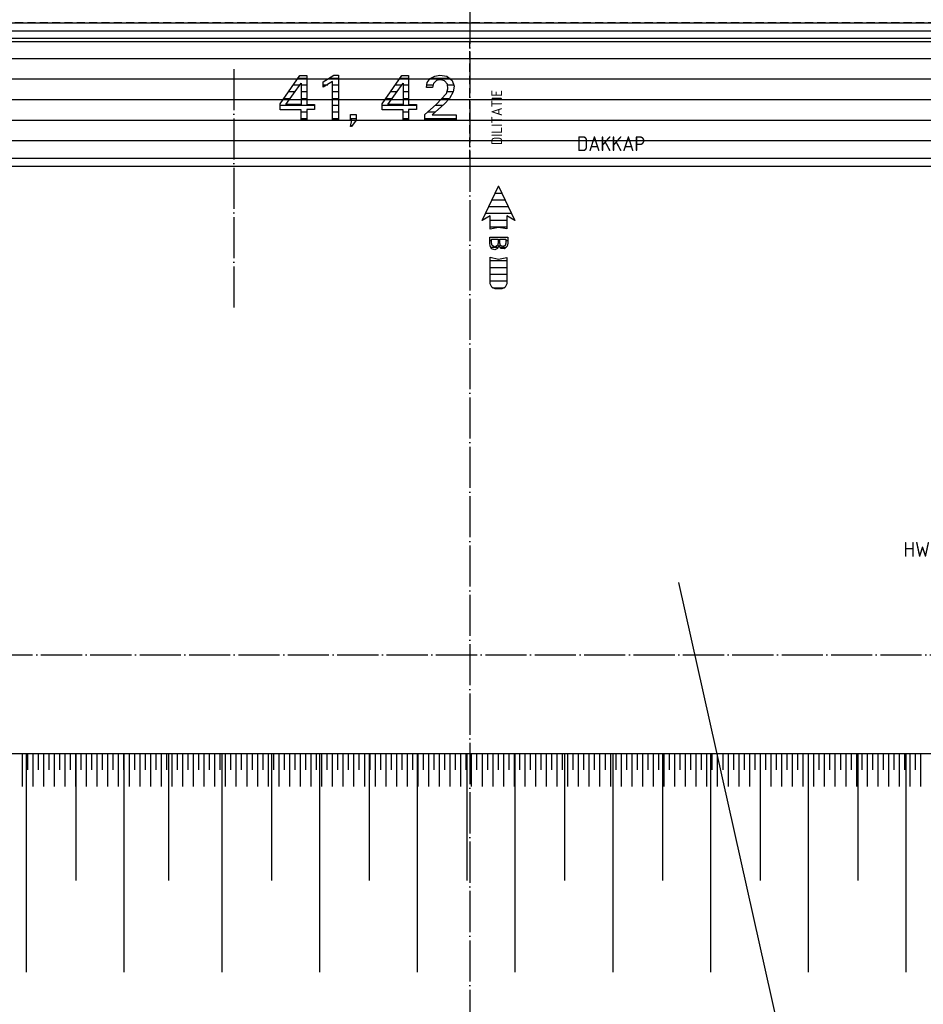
# Model space of a CAD drawing. Extents: x -20500 to 18806, y -14250 to 12231.
# Tile 8 of 16: x -8025 to -2534, y -562 to 5425. Entities that reach past the tile are written whole.
import ezdxf

# ---------------------------------------------------------------- set-up
doc = ezdxf.new("R2010")
doc.units = 0
doc.header["$MEASUREMENT"] = 0
for name, pattern in [('DASHDOT', [300, 250, -25, 0, -25]), ('DASHED', [75, 50, -25]), ('DOT', [50, 0, -50])]:
    doc.linetypes.add(name, pattern=pattern)
for name, color, linetype in [('LAYER01', 7, 'CONTINUOUS'), ('LAYER05', 7, 'CONTINUOUS'), ('LAYER107', 2, 'DOT'), ('LAYER11', 3, 'CONTINUOUS'), ('LAYER28', 1, 'CONTINUOUS')]:
    doc.layers.add(name, color=color, linetype=linetype)
doc.styles.get("Standard").update_dxf_attribs({"font": 'isocp.shx'})

msp = doc.modelspace()

# ---------------------------------------------------------------- linework, layer by layer
at = {"layer": 'LAYER01', "color": 1, "linetype": 'DASHDOT'}
for p, q in [((-5288.6238, 11830.5153), (-5288.6238, -2272.4846)), ((-20500, 1562.51575), (9098.0629, 1562.51575))]:
    msp.add_line(p, q, dxfattribs=at)
at = {"layer": 'LAYER01', "color": 5, "linetype": 'DASHED'}
msp.add_line((9771.75065, 5405.51605), (-19243.37465, 5405.51605), dxfattribs=at)
at = {"layer": 'LAYER01', "color": 5, "linetype": 'Continuous'}
for p, q in [((5933.3744, 5355.5149), (-16511.62415, 5355.5149)), ((5933.3744, 5187.516), (-16511.62415, 5187.516)), ((5933.3744, 5062.5145), (-16511.62415, 5062.5145)), ((5933.3744, 4937.5145), (-16511.62415, 4937.5145)), ((5933.3744, 4812.5145), (-16511.62415, 4812.5145)), ((5933.3744, 4687.5149), (-16511.62415, 4687.5149)), ((-5168.3754, 4066.2964), (-5168.3754, 4102.9068)), ((-5168.3754, 4102.9068), (-5106.8741, 4102.9068)), ((-5157.1251, 4065.1085), (-5157.1251, 4089.25055)), ((-5157.1251, 4089.25055), (-5137.12465, 4089.25055)), ((-5137.12465, 4089.25055), (-5118.12475, 4089.25055)), ((-5118.12475, 4089.25055), (-5118.12475, 4065.1085)), ((-5106.8741, 4102.9068), (-5059.18845, 4102.9068)), ((-5106.8741, 4066.2964), (-5106.8741, 4089.25055)), ((-5106.8741, 4089.25055), (-5091.4379, 4089.25055)), ((-5091.4379, 4089.25055), (-5070.43685, 4089.25055)), ((-5070.43685, 4089.25055), (-5070.43685, 4066.2964)), ((-5059.18845, 4102.9068), (-5059.18845, 4066.2964)), ((-5166.62405, 4048.4844), (-5168.40365, 4066.24415)), ((-5156.71845, 4031.92255), (-5166.60995, 4048.4684)), ((-5154.1252, 4050.8602), (-5157.09495, 4065.14475)), ((-5138.35485, 4025.9392), (-5156.71845, 4031.92255)), ((-5137.6259, 4041.92885), (-5154.1332, 4050.87015)), ((-5120.6173, 4033.4831), (-5138.35485, 4025.9392)), ((-5121.12465, 4050.8602), (-5137.6259, 4041.92885)), ((-5118.12475, 4065.1085), (-5121.0903, 4050.8602)), ((-5112.1876, 4050.8602), (-5120.6173, 4033.4831)), ((-5099.18135, 4033.8051), (-5112.23565, 4050.8259)), ((-5102.6863, 4051.45185), (-5106.84585, 4066.2945)), ((-5088.34345, 4045.48455), (-5102.72865, 4051.42785)), ((-5077.8057, 4032.03735), (-5099.18135, 4033.8051)), ((-5074.00055, 4051.45185), (-5088.34345, 4045.48455)), ((-5062.1258, 4046.7026), (-5077.8057, 4032.03735)), ((-5070.43685, 4066.2964), (-5073.98835, 4051.466)), ((-5059.18845, 4066.2964), (-5062.146, 4046.7388)), ((-4021.7495, 2002.516), (-3360.74945, -953.48475))]:
    msp.add_line(p, q, dxfattribs=at)
at = {"layer": 'LAYER01', "color": 1, "linetype": 'Continuous'}
for p, q in [((-16511.62415, 5292.51555), (5933.3744, 5292.51555)), ((-1929.1256, 4532.5161), (-8649.1249, 4532.5161)), ((-5215.37475, 4202.50055), (-5115.37435, 4412.51525)), ((-5115.37435, 4412.51525), (-5015.37435, 4202.50055)), ((-5165.3755, 4232.51535), (-5215.37475, 4202.50055)), ((-5165.3755, 4150.45355), (-5165.3755, 4232.51535)), ((-5015.37435, 4202.50055), (-5065.3755, 4232.51535)), ((-5065.3755, 4232.51535), (-5065.3755, 4152.4994)), ((-5115.52965, 4161.45475), (-5165.2832, 4150.45585)), ((-5065.3755, 4152.4994), (-5115.52965, 4161.45475)), ((-5165.3755, 3818.37425), (-5165.3755, 3980.43785)), ((-5165.3755, 3980.43785), (-5115.52965, 3969.3985)), ((-5115.52965, 3969.3985), (-5065.3694, 3978.3558)), ((-5065.3755, 3978.3901), (-5065.3755, 3818.37425)), ((-5156.5876, 3797.16185), (-5165.3736, 3818.37425)), ((-5135.37485, 3788.37585), (-5156.5876, 3797.16185)), ((-5095.3739, 3788.37585), (-5135.37485, 3788.37585)), ((-5074.16155, 3797.16185), (-5095.3739, 3788.37585)), ((-5065.3755, 3818.37425), (-5074.16155, 3797.16185)), ((-7985.2501, 962.51595), (-7985.2501, -367.48465)), ((-7683.24965, 962.51595), (-7683.24965, 190.51495)), ((-7391.24985, 962.51595), (-7391.24985, -367.48465)), ((-7120.75045, 962.51595), (-7120.75045, 190.51495)), ((-6797.2496, 962.51595), (-6797.2496, -367.48465)), ((-6495.24995, 962.51595), (-6495.24995, 190.51495)), ((-6203.24975, 962.51595), (-6203.24975, -367.48465)), ((-5901.2493, 962.51595), (-5901.2493, 190.51495)), ((-5609.2495, 962.51595), (-5609.2495, -367.48465)), ((-5307.24945, 962.51595), (-5307.24945, 190.51495)), ((-5015.24925, 962.51595), (-5015.24925, -367.48465)), ((-4713.2492, 962.51595), (-4713.2492, 190.51495)), ((-4421.2494, 962.51595), (-4421.2494, -367.48465)), ((-4119.24895, 962.51595), (-4119.24895, 190.51495)), ((-3827.24915, 962.51595), (-3827.24915, -367.48465)), ((-3525.251, 962.51595), (-3525.251, 190.51495)), ((-3233.2489, 962.51595), (-3233.2489, -367.48465)), ((-2931.25075, 962.51595), (-2931.25075, 190.51495)), ((-2639.25095, 962.51595), (-2639.25095, -367.48465))]:
    msp.add_line(p, q, dxfattribs=at)
at = {"layer": 'LAYER01', "color": 4, "linetype": 'DASHED'}
msp.add_line((-5288.6238, 4582.51535), (-5288.6238, 5292.51555), dxfattribs=at)
at = {"layer": 'LAYER01', "color": 2, "linetype": 'Continuous'}
for p, q in [((-5113.99725, 4409.6222), (-5116.7515, 4409.6222)), ((-5074.83595, 4327.3796), (-5155.91315, 4327.3796)), ((-5094.41755, 4368.50205), (-5136.3312, 4368.50205)), ((-5055.25625, 4286.2591), (-5175.49285, 4286.2591)), ((-5212.8502, 4204.0165), (-5214.65185, 4204.0165)), ((-5035.67655, 4245.13665), (-5195.07215, 4245.13665)), ((-5065.3755, 4204.0165), (-5165.3755, 4204.0165)), ((-5016.0969, 4204.0165), (-5017.89895, 4204.0165)), ((-5065.3755, 4162.89405), (-5165.3755, 4162.89405)), ((-5157.1251, 4080.65145), (-5168.3754, 4080.65145)), ((-5106.8741, 4080.65145), (-5118.12475, 4080.65145)), ((-5059.18845, 4080.65145), (-5070.43685, 4080.65145)), ((-5115.82755, 4039.53095), (-5163.29805, 4039.53095)), ((-5066.6439, 4039.53095), (-5106.3549, 4039.53095)), ((-5065.3755, 3957.28835), (-5165.3755, 3957.28835)), ((-5065.3755, 3916.1682), (-5165.3755, 3916.1682)), ((-5065.3755, 3875.0458), (-5165.3755, 3875.0458)), ((-5065.3755, 3833.92525), (-5165.3755, 3833.92525)), ((-5079.68595, 3792.8028), (-5151.06275, 3792.8028))]:
    msp.add_line(p, q, dxfattribs=at)
at = {"layer": 'LAYER05', "color": 3, "linetype": 'DASHDOT'}
msp.add_line((-6723.3742, 5124.51475), (-6723.3742, 3655.51565), dxfattribs=at)
at = {"layer": 'LAYER05', "color": 3, "linetype": 'Continuous'}
for p, q in [((-6441.12475, 4912.59345), (-6321.4382, 5085.32755)), ((-6407.563, 4908.2184), (-6314.1239, 5038.12485)), ((-6321.4382, 5085.32755), (-6300.99905, 5085.32755)), ((-6314.1239, 5038.12485), (-6314.1239, 4972.921)), ((-6300.99905, 5085.32755), (-6280.56185, 5085.32755)), ((-6280.56185, 5085.32755), (-6280.56185, 4908.2184)), ((-6179.75005, 5046.4058), (-6115.5266, 5087.28445)), ((-6124.31295, 5047.8592), (-6179.75005, 5014.291)), ((-6179.75005, 5029.8599), (-6179.75005, 5046.4058)), ((-6179.75005, 5014.2971), (-6179.75005, 5029.8599)), ((-6124.31295, 4813.5151), (-6124.31295, 5047.8592)), ((-6115.5628, 5087.28025), (-6087.8132, 5087.28025)), ((-6087.8132, 5087.28025), (-6087.8132, 4813.5151)), ((-5822.0005, 4912.59345), (-5702.3117, 5085.32755)), ((-5788.4384, 4908.2184), (-5694.9993, 5038.12485)), ((-5702.3117, 5085.32755), (-5681.87445, 5085.32755)), ((-5694.9993, 5038.12485), (-5694.9993, 4972.921)), ((-5681.87445, 5085.32755), (-5661.43725, 5085.32755)), ((-5661.43725, 5085.32755), (-5661.43725, 4908.2184)), ((-5553.2505, 5012.7186), (-5549.0467, 5042.97675)), ((-5549.0467, 5042.97675), (-5529.88585, 5066.7404)), ((-5529.93815, 5066.7183), (-5502.50435, 5081.78175)), ((-5510.20545, 5036.77595), (-5515.2973, 5012.66825)), ((-5492.7479, 5054.0703), (-5510.20545, 5036.77595)), ((-5502.50435, 5081.78175), (-5471.50305, 5086.69245)), ((-5468.6241, 5058.9367), (-5492.7479, 5054.0703)), ((-5471.49925, 5086.6722), (-5430.0789, 5080.2315)), ((-5442.75095, 5052.37925), (-5468.5978, 5058.9287)), ((-5424.81195, 5032.6706), (-5442.75095, 5052.37925)), ((-5430.0789, 5080.2315), (-5397.07415, 5054.50515)), ((-5422.0619, 5003.6022), (-5424.83595, 5032.70875)), ((-5397.0623, 5054.5616), (-5385.08875, 5021.03155)), ((-6314.1239, 4972.921), (-6314.1239, 4908.2184)), ((-5694.9993, 4972.921), (-5694.9993, 4908.2184)), ((-5534.3132, 5012.7186), (-5553.2505, 5012.7186)), ((-5515.31335, 5012.7186), (-5534.3132, 5012.7186)), ((-5493.37195, 4908.66545), (-5432.14455, 4976.2047)), ((-5432.12435, 4976.2188), (-5422.0619, 5003.6022)), ((-5391.24985, 4985.95315), (-5412.6755, 4946.05715)), ((-5385.08875, 5021.03155), (-5391.24145, 4985.9333)), ((-6441.12475, 4876.09365), (-6441.12475, 4912.59345)), ((-5822.0005, 4876.09365), (-5822.0005, 4912.59345)), ((-5443.8118, 4912.96805), (-5518.7462, 4845.8191)), ((-5412.6755, 4946.05715), (-5443.7916, 4912.9738)), ((-6314.1239, 4876.09365), (-6441.12475, 4876.09365)), ((-6314.1239, 4908.2184), (-6407.563, 4908.2184)), ((-6314.1239, 4813.3278), (-6314.1239, 4876.09365)), ((-6280.56185, 4908.2184), (-6232.37455, 4908.2184)), ((-6232.37455, 4878.0464), (-6280.56185, 4878.0464)), ((-6280.56185, 4878.0464), (-6280.56185, 4813.3278)), ((-6232.37455, 4908.2184), (-6232.37455, 4878.0464)), ((-5694.9993, 4876.09365), (-5822.0005, 4876.09365)), ((-5694.9993, 4908.2184), (-5788.4384, 4908.2184)), ((-5694.9993, 4813.3278), (-5694.9993, 4876.09365)), ((-5661.43725, 4908.2184), (-5613.24995, 4908.2184)), ((-5613.24995, 4878.0464), (-5661.43725, 4878.0464)), ((-5661.43725, 4878.0464), (-5661.43725, 4813.3278)), ((-5613.24995, 4908.2184), (-5613.24995, 4878.0464)), ((-5562.06285, 4848.7343), (-5493.37195, 4908.66545)), ((-6280.56185, 4813.3278), (-6314.1239, 4813.3278)), ((-6087.8132, 4813.5151), (-6124.31295, 4813.5151)), ((-5661.43725, 4813.3278), (-5694.9993, 4813.3278)), ((-5562.06285, 4813.5151), (-5562.06285, 4848.7343)), ((-5372.25, 4813.5151), (-5562.06285, 4813.5151)), ((-5518.75, 4845.813), (-5372.25, 4845.813)), ((-5372.25, 4845.813), (-5372.25, 4813.5151))]:
    msp.add_line(p, q, dxfattribs=at)
at = {"layer": 'LAYER05', "color": 2, "linetype": 'Continuous'}
for p, q in [((-6280.56185, 5067.5617), (-6333.74785, 5067.5617)), ((-6087.8132, 5067.5617), (-6141.2651, 5067.5617)), ((-5661.43725, 5067.5617), (-5714.62135, 5067.5617)), ((-5409.5749, 5067.5617), (-5528.86505, 5067.5617)), ((-6352.10535, 4985.31915), (-6390.73335, 4985.31915)), ((-6322.5277, 5026.4393), (-6362.2406, 5026.4393)), ((-6280.56185, 5026.4393), (-6314.1239, 5026.4393)), ((-6280.56185, 4985.31915), (-6314.1239, 4985.31915)), ((-6153.2322, 5026.4393), (-6179.75005, 5026.4393)), ((-6087.8132, 5026.4393), (-6124.31295, 5026.4393)), ((-6087.8132, 4985.31915), (-6124.31295, 4985.31915)), ((-5732.9811, 4985.31915), (-5771.60875, 4985.31915)), ((-5703.4031, 5026.44155), (-5743.1141, 5026.44155)), ((-5661.43725, 5026.44155), (-5694.9993, 5026.44155)), ((-5661.43725, 4985.31915), (-5694.9993, 4985.31915)), ((-5514.21395, 5026.44155), (-5553.4157, 5026.44155)), ((-5391.4913, 4985.31915), (-5427.18965, 4985.31915)), ((-5385.76125, 5026.44155), (-5423.1045, 5026.44155)), ((-6381.68335, 4944.1986), (-6419.22605, 4944.1986)), ((-6280.56185, 4944.1986), (-6314.1239, 4944.1986)), ((-6087.8132, 4944.1986), (-6124.31295, 4944.1986)), ((-5762.55875, 4944.1986), (-5800.10145, 4944.1986)), ((-5661.43725, 4944.1986), (-5694.9993, 4944.1986)), ((-5414.02665, 4944.1986), (-5459.3708, 4944.1986)), ((-6232.37455, 4903.07615), (-6441.12475, 4903.07615)), ((-6280.56185, 4861.956), (-6314.1239, 4861.956)), ((-6087.8132, 4903.07615), (-6124.31295, 4903.07615)), ((-6087.8132, 4861.956), (-6124.31295, 4861.956)), ((-5613.24995, 4903.07615), (-5822.0005, 4903.07615)), ((-5661.43725, 4861.956), (-5694.9993, 4861.956)), ((-5499.0757, 4861.956), (-5545.459, 4861.956)), ((-5453.7899, 4903.07615), (-5499.12415, 4903.07615)), ((-6280.56185, 4820.8336), (-6314.1239, 4820.8336)), ((-6087.8132, 4820.8336), (-6124.31295, 4820.8336)), ((-5980.99975, 4820.8336), (-6013.6257, 4820.8336)), ((-5661.43725, 4820.8336), (-5694.9993, 4820.8336)), ((-5372.25, 4820.8336), (-5562.06285, 4820.8336)), ((-6004.77105, 4779.71345), (-6012.82425, 4779.71345))]:
    msp.add_line(p, q, dxfattribs=at)
at = {"layer": 'LAYER05', "color": 5, "linetype": 'Continuous'}
for p, q in [((-6013.6257, 4813.5151), (-6013.6257, 4847.60895)), ((-6013.6257, 4847.60895), (-5995.81185, 4847.60895)), ((-6013.6257, 4775.9224), (-6005.68735, 4813.5151)), ((-6005.68735, 4813.5151), (-6013.6257, 4813.5151)), ((-5980.99975, 4813.5151), (-6007.43675, 4775.9224)), ((-5995.81185, 4847.60895), (-5980.99975, 4847.60895)), ((-5980.99975, 4847.60895), (-5980.99975, 4813.5151)), ((-6007.43675, 4775.9224), (-6013.6257, 4775.9224))]:
    msp.add_line(p, q, dxfattribs=at)
at = {"layer": 'LAYER11', "color": 1, "linetype": 'Continuous'}
msp.add_line((-8649.1249, 962.51595), (-1929.1256, 962.51595), dxfattribs=at)
at = {"layer": 'LAYER11', "color": 5, "linetype": 'Continuous'}
for p, q in [((-8008.3954, 762.51535), (-8008.3954, 962.51595)), ((-8008.3954, 862.51565), (-8008.3954, 962.51595)), ((-7975.89495, 862.51565), (-7975.89495, 962.51595)), ((-7943.396, 762.51535), (-7943.396, 962.51595)), ((-7943.396, 862.51565), (-7943.396, 962.51595)), ((-7910.89555, 862.51565), (-7910.89555, 962.51595)), ((-7878.3951, 762.51535), (-7878.3951, 962.51595)), ((-7878.3951, 862.51565), (-7878.3951, 962.51595)), ((-7845.8954, 862.51565), (-7845.8954, 962.51595)), ((-7813.3957, 762.51535), (-7813.3957, 962.51595)), ((-7813.3957, 862.51565), (-7813.3957, 962.51595)), ((-7780.89525, 862.51565), (-7780.89525, 962.51595)), ((-7748.39555, 762.51535), (-7748.39555, 962.51595)), ((-7748.39555, 862.51565), (-7748.39555, 962.51595)), ((-7715.8951, 862.51565), (-7715.8951, 962.51595)), ((-7683.39615, 762.51535), (-7683.39615, 962.51595)), ((-7683.39615, 862.51565), (-7683.39615, 962.51595)), ((-7650.8957, 862.51565), (-7650.8957, 962.51595)), ((-7618.39525, 762.51535), (-7618.39525, 962.51595)), ((-7618.39525, 862.51565), (-7618.39525, 962.51595)), ((-7585.8948, 862.51565), (-7585.8948, 962.51595)), ((-7553.39585, 762.51535), (-7553.39585, 962.51595)), ((-7553.39585, 862.51565), (-7553.39585, 962.51595)), ((-7520.8954, 862.51565), (-7520.8954, 962.51595)), ((-7488.39495, 762.51535), (-7488.39495, 962.51595)), ((-7488.39495, 862.51565), (-7488.39495, 962.51595)), ((-7455.89525, 862.51565), (-7455.89525, 962.51595)), ((-7423.39555, 762.51535), (-7423.39555, 962.51595)), ((-7423.39555, 862.51565), (-7423.39555, 962.51595)), ((-7390.89585, 862.51565), (-7390.89585, 962.51595)), ((-7358.3954, 762.51535), (-7358.3954, 962.51595)), ((-7358.3954, 862.51565), (-7358.3954, 962.51595)), ((-7325.89495, 862.51565), (-7325.89495, 962.51595)), ((-7293.396, 762.51535), (-7293.396, 962.51595)), ((-7293.396, 862.51565), (-7293.396, 962.51595)), ((-7260.89555, 862.51565), (-7260.89555, 962.51595)), ((-7228.3951, 762.51535), (-7228.3951, 962.51595)), ((-7228.3951, 862.51565), (-7228.3951, 962.51595)), ((-7195.8954, 862.51565), (-7195.8954, 962.51595)), ((-7163.3957, 762.51535), (-7163.3957, 962.51595)), ((-7163.3957, 862.51565), (-7163.3957, 962.51595)), ((-7130.89525, 862.51565), (-7130.89525, 962.51595)), ((-7098.3963, 762.51535), (-7098.3963, 962.51595)), ((-7098.3963, 862.51565), (-7098.3963, 962.51595)), ((-7065.8951, 862.51565), (-7065.8951, 962.51595)), ((-7033.39615, 762.51535), (-7033.39615, 962.51595)), ((-7033.39615, 862.51565), (-7033.39615, 962.51595)), ((-7000.89415, 862.51565), (-7000.89415, 962.51595)), ((-6968.39525, 762.51535), (-6968.39525, 962.51595)), ((-6968.39525, 862.51565), (-6968.39525, 962.51595)), ((-6935.8963, 862.51565), (-6935.8963, 962.51595)), ((-6903.3951, 762.51535), (-6903.3951, 962.51595)), ((-6903.3951, 862.51565), (-6903.3951, 962.51595)), ((-6870.8954, 862.51565), (-6870.8954, 962.51595)), ((-6838.39645, 762.51535), (-6838.39645, 962.51595)), ((-6838.39645, 862.51565), (-6838.39645, 962.51595)), ((-6805.89525, 862.51565), (-6805.89525, 962.51595)), ((-6773.39555, 762.51535), (-6773.39555, 962.51595)), ((-6773.39555, 862.51565), (-6773.39555, 962.51595)), ((-6740.8943, 862.51565), (-6740.8943, 962.51595)), ((-6708.3954, 762.51535), (-6708.3954, 962.51595)), ((-6708.3954, 862.51565), (-6708.3954, 962.51595)), ((-6675.8957, 862.51565), (-6675.8957, 962.51595)), ((-6643.39445, 762.51535), (-6643.39445, 962.51595)), ((-6643.39445, 862.51565), (-6643.39445, 962.51595)), ((-6610.89555, 862.51565), (-6610.89555, 962.51595)), ((-6578.3966, 762.51535), (-6578.3966, 962.51595)), ((-6578.3966, 862.51565), (-6578.3966, 962.51595)), ((-6545.8954, 862.51565), (-6545.8954, 962.51595)), ((-6513.3957, 762.51535), (-6513.3957, 962.51595)), ((-6513.3957, 862.51565), (-6513.3957, 962.51595)), ((-6480.89445, 862.51565), (-6480.89445, 962.51595)), ((-6448.39555, 762.51535), (-6448.39555, 962.51595)), ((-6448.39555, 862.51565), (-6448.39555, 962.51595)), ((-6415.89585, 862.51565), (-6415.89585, 962.51595)), ((-6383.3946, 762.51535), (-6383.3946, 962.51595)), ((-6383.3946, 862.51565), (-6383.3946, 962.51595)), ((-6350.8957, 862.51565), (-6350.8957, 962.51595)), ((-6318.3964, 762.51535), (-6318.3964, 962.51595)), ((-6318.3964, 862.51565), (-6318.3964, 962.51595)), ((-6285.89515, 862.51565), (-6285.89515, 962.51595)), ((-6253.39585, 762.51535), (-6253.39585, 962.51595)), ((-6253.39585, 862.51565), (-6253.39585, 962.51595)), ((-6220.8946, 862.51565), (-6220.8946, 962.51595)), ((-6188.3953, 762.51535), (-6188.3953, 962.51595)), ((-6188.3953, 862.51565), (-6188.3953, 962.51595)), ((-6155.896, 862.51565), (-6155.896, 962.51595)), ((-6123.3948, 762.51535), (-6123.3948, 962.51595)), ((-6123.3948, 862.51565), (-6123.3948, 962.51595)), ((-6090.89545, 862.51565), (-6090.89545, 962.51595)), ((-6058.39615, 762.51535), (-6058.39615, 962.51595)), ((-6058.39615, 862.51565), (-6058.39615, 962.51595)), ((-6025.89495, 862.51565), (-6025.89495, 962.51595)), ((-5993.3956, 762.51535), (-5993.3956, 962.51595)), ((-5993.3956, 862.51565), (-5993.3956, 962.51595)), ((-5960.8944, 862.51565), (-5960.8944, 962.51595)), ((-5928.3951, 762.51535), (-5928.3951, 962.51595)), ((-5928.3951, 862.51565), (-5928.3951, 962.51595)), ((-5895.89615, 862.51565), (-5895.89615, 962.51595)), ((-5863.39455, 762.51535), (-5863.39455, 962.51595)), ((-5863.39455, 862.51565), (-5863.39455, 962.51595)), ((-5830.8956, 862.51565), (-5830.8956, 962.51595)), ((-5798.3963, 762.51535), (-5798.3963, 962.51595)), ((-5798.3963, 862.51565), (-5798.3963, 962.51595)), ((-5765.8951, 862.51565), (-5765.8951, 962.51595)), ((-5733.39575, 762.51535), (-5733.39575, 962.51595)), ((-5733.39575, 862.51565), (-5733.39575, 962.51595)), ((-5700.89455, 862.51565), (-5700.89455, 962.51595)), ((-5668.39525, 762.51535), (-5668.39525, 962.51595)), ((-5668.39525, 862.51565), (-5668.39525, 962.51595)), ((-5635.8959, 862.51565), (-5635.8959, 962.51595)), ((-5603.3947, 762.51535), (-5603.3947, 962.51595)), ((-5603.3947, 862.51565), (-5603.3947, 962.51595)), ((-5570.8954, 862.51565), (-5570.8954, 962.51595)), ((-5538.39605, 762.51535), (-5538.39605, 962.51595)), ((-5538.39605, 862.51565), (-5538.39605, 962.51595)), ((-5505.89485, 862.51565), (-5505.89485, 962.51595)), ((-5473.39555, 762.51535), (-5473.39555, 962.51595)), ((-5473.39555, 862.51565), (-5473.39555, 962.51595)), ((-5440.8943, 862.51565), (-5440.8943, 962.51595)), ((-5408.3954, 762.51535), (-5408.3954, 962.51595)), ((-5408.3954, 862.51565), (-5408.3954, 962.51595)), ((-5375.89605, 862.51565), (-5375.89605, 962.51595)), ((-5343.39485, 762.51535), (-5343.39485, 962.51595)), ((-5343.39485, 862.51565), (-5343.39485, 962.51595)), ((-5310.89555, 862.51565), (-5310.89555, 962.51595)), ((-5278.3962, 762.51535), (-5278.3962, 962.51595)), ((-5278.3962, 862.51565), (-5278.3962, 962.51595)), ((-5245.895, 862.51565), (-5245.895, 962.51595)), ((-5213.3957, 762.51535), (-5213.3957, 962.51595)), ((-5213.3957, 862.51565), (-5213.3957, 962.51595)), ((-5180.89445, 862.51565), (-5180.89445, 962.51595)), ((-5148.39515, 762.51535), (-5148.39515, 962.51595)), ((-5148.39515, 862.51565), (-5148.39515, 962.51595)), ((-5115.89585, 862.51565), (-5115.89585, 962.51595)), ((-5083.3946, 762.51535), (-5083.3946, 962.51595)), ((-5083.3946, 862.51565), (-5083.3946, 962.51595)), ((-5050.8953, 862.51565), (-5050.8953, 962.51595)), ((-5018.3964, 762.51535), (-5018.3964, 962.51595)), ((-5018.3964, 862.51565), (-5018.3964, 962.51595)), ((-4985.8948, 862.51565), (-4985.8948, 962.51595)), ((-4953.39585, 762.51535), (-4953.39585, 962.51595)), ((-4953.39585, 862.51565), (-4953.39585, 962.51595)), ((-4920.8946, 862.51565), (-4920.8946, 962.51595)), ((-4888.3953, 762.51535), (-4888.3953, 962.51595)), ((-4888.3953, 862.51565), (-4888.3953, 962.51595)), ((-4855.896, 862.51565), (-4855.896, 962.51595)), ((-4823.3948, 762.51535), (-4823.3948, 962.51595)), ((-4823.3948, 862.51565), (-4823.3948, 962.51595)), ((-4790.89545, 862.51565), (-4790.89545, 962.51595)), ((-4758.39615, 762.51535), (-4758.39615, 962.51595)), ((-4758.39615, 862.51565), (-4758.39615, 962.51595)), ((-4725.89495, 862.51565), (-4725.89495, 962.51595)), ((-4693.3956, 762.51535), (-4693.3956, 962.51595)), ((-4693.3956, 862.51565), (-4693.3956, 962.51595)), ((-4660.8963, 862.51565), (-4660.8963, 962.51595)), ((-4628.3951, 762.51535), (-4628.3951, 962.51595)), ((-4628.3951, 862.51565), (-4628.3951, 962.51595)), ((-4595.89575, 862.51565), (-4595.89575, 962.51595)), ((-4563.39455, 762.51535), (-4563.39455, 962.51595)), ((-4563.39455, 862.51565), (-4563.39455, 962.51595)), ((-4530.8956, 862.51565), (-4530.8956, 962.51595)), ((-4498.3963, 762.51535), (-4498.3963, 962.51595)), ((-4498.3963, 862.51565), (-4498.3963, 962.51595)), ((-4465.8951, 862.51565), (-4465.8951, 962.51595)), ((-4433.39575, 762.51535), (-4433.39575, 962.51595)), ((-4433.39575, 862.51565), (-4433.39575, 962.51595)), ((-4400.89645, 862.51565), (-4400.89645, 962.51595)), ((-4368.39525, 762.51535), (-4368.39525, 962.51595)), ((-4368.39525, 862.51565), (-4368.39525, 962.51595)), ((-4335.8959, 862.51565), (-4335.8959, 962.51595)), ((-4303.3947, 762.51535), (-4303.3947, 962.51595)), ((-4303.3947, 862.51565), (-4303.3947, 962.51595)), ((-4270.8954, 862.51565), (-4270.8954, 962.51595)), ((-4238.39605, 762.51535), (-4238.39605, 962.51595)), ((-4238.39605, 862.51565), (-4238.39605, 962.51595)), ((-4205.89485, 862.51565), (-4205.89485, 962.51595)), ((-4173.39555, 762.51535), (-4173.39555, 962.51595)), ((-4173.39555, 862.51565), (-4173.39555, 962.51595)), ((-4140.8966, 862.51565), (-4140.8966, 962.51595)), ((-4108.395, 762.51535), (-4108.395, 962.51595)), ((-4108.395, 862.51565), (-4108.395, 962.51595)), ((-4075.89605, 862.51565), (-4075.89605, 962.51595)), ((-4043.39485, 762.51535), (-4043.39485, 962.51595)), ((-4043.39485, 862.51565), (-4043.39485, 962.51595)), ((-4010.89555, 862.51565), (-4010.89555, 962.51595)), ((-3978.3962, 762.51535), (-3978.3962, 962.51595)), ((-3978.3962, 862.51565), (-3978.3962, 962.51595)), ((-3945.895, 862.51565), (-3945.895, 962.51595)), ((-3913.3957, 762.51535), (-3913.3957, 962.51595)), ((-3913.3957, 862.51565), (-3913.3957, 962.51595)), ((-3880.8964, 862.51565), (-3880.8964, 962.51595)), ((-3848.39515, 762.51535), (-3848.39515, 962.51595)), ((-3848.39515, 862.51565), (-3848.39515, 962.51595)), ((-3815.89585, 862.51565), (-3815.89585, 962.51595)), ((-3783.3946, 762.51535), (-3783.3946, 962.51595)), ((-3783.3946, 862.51565), (-3783.3946, 962.51595)), ((-3750.8953, 862.51565), (-3750.8953, 962.51595)), ((-3718.396, 762.51535), (-3718.396, 962.51595)), ((-3718.396, 862.51565), (-3718.396, 962.51595)), ((-3685.8948, 862.51565), (-3685.8948, 962.51595)), ((-3653.39585, 762.51535), (-3653.39585, 962.51595)), ((-3653.39585, 862.51565), (-3653.39585, 962.51595)), ((-3620.89655, 862.51565), (-3620.89655, 962.51595)), ((-3588.3953, 762.51535), (-3588.3953, 962.51595)), ((-3588.3953, 862.51565), (-3588.3953, 962.51595)), ((-3555.896, 862.51565), (-3555.896, 962.51595)), ((-3523.3948, 762.51535), (-3523.3948, 962.51595)), ((-3523.3948, 862.51565), (-3523.3948, 962.51595)), ((-3490.89545, 862.51565), (-3490.89545, 962.51595)), ((-3458.39615, 762.51535), (-3458.39615, 962.51595)), ((-3458.39615, 862.51565), (-3458.39615, 962.51595)), ((-3425.89495, 862.51565), (-3425.89495, 962.51595)), ((-3393.3956, 762.51535), (-3393.3956, 962.51595)), ((-3393.3956, 862.51565), (-3393.3956, 962.51595)), ((-3360.8963, 862.51565), (-3360.8963, 962.51595)), ((-3328.3951, 762.51535), (-3328.3951, 962.51595)), ((-3328.3951, 862.51565), (-3328.3951, 962.51595)), ((-3295.89575, 862.51565), (-3295.89575, 962.51595)), ((-3263.39455, 762.51535), (-3263.39455, 962.51595)), ((-3263.39455, 862.51565), (-3263.39455, 962.51595)), ((-3230.89525, 862.51565), (-3230.89525, 962.51595)), ((-3198.3961, 762.51535), (-3198.3961, 962.51595)), ((-3198.3961, 862.51565), (-3198.3961, 962.51595)), ((-3165.8949, 862.51565), (-3165.8949, 962.51595)), ((-3133.3956, 762.51535), (-3133.3956, 962.51595)), ((-3133.3956, 862.51565), (-3133.3956, 962.51595)), ((-3100.89645, 862.51565), (-3100.89645, 962.51595)), ((-3068.39525, 762.51535), (-3068.39525, 962.51595)), ((-3068.39525, 862.51565), (-3068.39525, 962.51595)), ((-3035.8959, 862.51565), (-3035.8959, 962.51595)), ((-3003.3947, 762.51535), (-3003.3947, 962.51595)), ((-3003.3947, 862.51565), (-3003.3947, 962.51595)), ((-2970.8954, 862.51565), (-2970.8954, 962.51595)), ((-2938.39605, 762.51535), (-2938.39605, 962.51595)), ((-2938.39605, 862.51565), (-2938.39605, 962.51595)), ((-2905.89485, 862.51565), (-2905.89485, 962.51595)), ((-2873.39575, 762.51535), (-2873.39575, 962.51595)), ((-2873.39575, 862.51565), (-2873.39575, 962.51595)), ((-2840.8964, 862.51565), (-2840.8964, 962.51595)), ((-2808.3952, 762.51535), (-2808.3952, 962.51595)), ((-2808.3952, 862.51565), (-2808.3952, 962.51595)), ((-2775.8959, 862.51565), (-2775.8959, 962.51595)), ((-2743.39465, 762.51535), (-2743.39465, 962.51595)), ((-2743.39465, 862.51565), (-2743.39465, 962.51595)), ((-2710.89535, 862.51565), (-2710.89535, 962.51595)), ((-2678.3962, 762.51535), (-2678.3962, 962.51595)), ((-2678.3962, 862.51565), (-2678.3962, 962.51595)), ((-2645.8948, 862.51565), (-2645.8948, 962.51595)), ((-2613.3957, 762.51535), (-2613.3957, 962.51595)), ((-2613.3957, 862.51565), (-2613.3957, 962.51595)), ((-2580.8964, 862.51565), (-2580.8964, 962.51595)), ((-2548.39515, 762.51535), (-2548.39515, 962.51595)), ((-2548.39515, 862.51565), (-2548.39515, 962.51595))]:
    msp.add_line(p, q, dxfattribs=at)
at = {"layer": 'LAYER28', "color": 3, "linetype": 'Continuous'}
for p, q in [((-16511.62415, 5405.51605), (5933.3744, 5405.51605)), ((-16511.62415, 5312.516), (5933.3744, 5312.516)), ((-8649.1249, 4582.51535), (-1929.1256, 4582.51535))]:
    msp.add_line(p, q, dxfattribs=at)

# ---------------------------------------------------------------- texts
at = {"layer": 'LAYER01', "color": 1}
msp.add_text('DILITATIE', height=65, rotation=90, dxfattribs=at).set_placement((-5093.12515, 4662.21925))
msp.add_text('HWA', height=90, dxfattribs=at).set_placement((-2653.3745, 2158.51515))
at = {"layer": 'LAYER107', "color": 1}
msp.add_text('DAKKAP', height=90, dxfattribs=at).set_placement((-4638.37545, 4625.51615))

doc.saveas('drawing.dxf')
